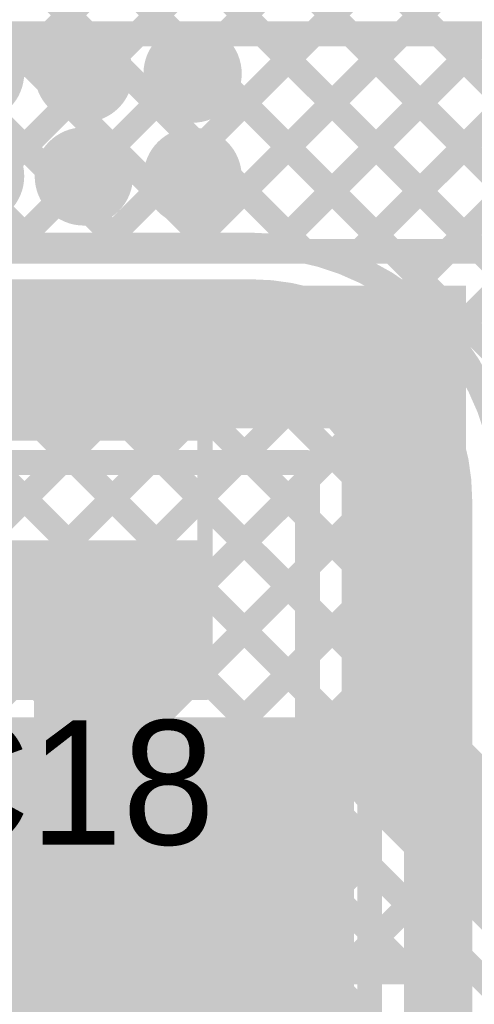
# Model space of a CAD drawing. Header units: millimetres. Extents: x 3.06 to 5.82, y 1.29 to 3.84.
# Tile 169 of 244: x 4.37 to 4.51, y 3.16 to 3.48. Entities that reach past the tile are written whole.
import ezdxf

# ---------------------------------------------------------------- set-up
doc = ezdxf.new("R2010")
doc.units = ezdxf.units.MM
doc.header["$MEASUREMENT"] = 0
for name, color, linetype in [('BottomLayer', 5, 'Continuous'), ('BottomSolder', 6, 'Continuous'), ('MultiLayer', 9, 'Continuous'), ('TopLayer', 1, 'Continuous'), ('TopOverlay', 2, 'Continuous'), ('TopPaste', 8, 'Continuous'), ('TopSolder', 216, 'Continuous'), ('ViaHoleLayer', 16, 'Continuous')]:
    doc.layers.add(name, color=color, linetype=linetype)

# ---------------------------------------------------------------- blocks, each defined once
blk = doc.blocks.new('RES_0805_5')
at = {"layer": 'TopLayer'}
for points in [[(-0.06, -0.025), (-0.02, -0.025), (-0.06, 0.025), (-0.02, 0.025)], [(0.02, -0.025), (0.06, -0.025), (0.02, 0.025), (0.06, 0.025)]]:
    blk.add_solid(points, dxfattribs=at)
at = {"layer": 'TopOverlay', "const_width": 0.005}
for points in [[(-0.064, 0.029), (-0.064, -0.029)], [(0.064, 0.029), (-0.064, 0.029)], [(0.064, 0.029), (0.064, -0.029)], [(0.064, -0.029), (-0.064, -0.029)]]:
    blk.add_lwpolyline(points, dxfattribs=at)
at = {"layer": 'TopOverlay', "const_width": 0.0025}
for points in [[(-0.06525, 0.029, 1), (-0.06275, 0.029, 1)], [(-0.06525, 0.029, 1), (-0.06275, 0.029, 1)], [(0.06275, 0.029, 1), (0.06525, 0.029, 1)], [(0.06275, 0.029, 1), (0.06525, 0.029, 1)], [(-0.06525, -0.029, 1), (-0.06275, -0.029, 1)], [(-0.06525, -0.029, 1), (-0.06275, -0.029, 1)], [(0.06275, -0.029, 1), (0.06525, -0.029, 1)], [(0.06275, -0.029, 1), (0.06525, -0.029, 1)]]:
    blk.add_lwpolyline(points, format="xyb", close=True, dxfattribs=at)
at = {"layer": 'TopPaste'}
for points in [[(-0.06, -0.025), (-0.02, -0.025), (-0.06, 0.025), (-0.02, 0.025)], [(0.02, -0.025), (0.06, -0.025), (0.02, 0.025), (0.06, 0.025)]]:
    blk.add_solid(points, dxfattribs=at)
at = {"layer": 'TopSolder'}
for points in [[(-0.064, -0.029), (-0.016, -0.029), (-0.064, 0.029), (-0.016, 0.029)], [(0.016, -0.029), (0.064, -0.029), (0.016, 0.029), (0.064, 0.029)]]:
    blk.add_solid(points, dxfattribs=at)
blk = doc.blocks.new('C__0805_112')
at = {"layer": 'TopLayer'}
for points in [[(-0.06, -0.03), (-0.02, -0.03), (-0.06, 0.03), (-0.02, 0.03)], [(0.02, -0.03), (0.06, -0.03), (0.02, 0.03), (0.06, 0.03)]]:
    blk.add_solid(points, dxfattribs=at)
at = {"layer": 'TopOverlay', "const_width": 0.005}
for points in [[(0.065, 0.035), (-0.065, 0.035)], [(-0.065, -0.035), (-0.065, 0.035)], [(0.065, -0.035), (0.065, 0.035)], [(0.065, -0.035), (-0.065, -0.035)]]:
    blk.add_lwpolyline(points, dxfattribs=at)
at = {"layer": 'TopOverlay', "const_width": 0.0025}
for points in [[(-0.06625, 0.035, 1), (-0.06375, 0.035, 1)], [(-0.06625, 0.035, 1), (-0.06375, 0.035, 1)], [(0.06375, 0.035, 1), (0.06625, 0.035, 1)], [(0.06375, 0.035, 1), (0.06625, 0.035, 1)], [(-0.06625, -0.035, 1), (-0.06375, -0.035, 1)], [(-0.06625, -0.035, 1), (-0.06375, -0.035, 1)], [(0.06375, -0.035, 1), (0.06625, -0.035, 1)], [(0.06375, -0.035, 1), (0.06625, -0.035, 1)]]:
    blk.add_lwpolyline(points, format="xyb", close=True, dxfattribs=at)
at = {"layer": 'TopPaste'}
for points in [[(-0.06, -0.03), (-0.02, -0.03), (-0.06, 0.03), (-0.02, 0.03)], [(0.02, -0.03), (0.06, -0.03), (0.02, 0.03), (0.06, 0.03)]]:
    blk.add_solid(points, dxfattribs=at)
at = {"layer": 'TopSolder'}
for points in [[(-0.064, -0.034), (-0.016, -0.034), (-0.064, 0.034), (-0.016, 0.034)], [(0.016, -0.034), (0.064, -0.034), (0.016, 0.034), (0.064, 0.034)]]:
    blk.add_solid(points, dxfattribs=at)

msp = doc.modelspace()

# ---------------------------------------------------------------- linework, layer by layer
at = {"layer": 'BottomLayer'}
for points, const_width in [([(4.121, 3.473), (4.63427, 3.473)], 0.008), ([(4.30518, 3.473), (4.37318, 3.405)], 0.008), ([(4.3101, 3.405), (4.3781, 3.473)], 0.008), ([(4.33346, 3.473), (4.40146, 3.405)], 0.008), ([(4.33838, 3.405), (4.40638, 3.473)], 0.008), ([(4.36174, 3.473), (4.42974, 3.405)], 0.008), ([(4.36666, 3.405), (4.43466, 3.473)], 0.008), ([(4.39003, 3.473), (4.45976, 3.40327)], 0.008), ([(4.39495, 3.405), (4.46295, 3.473)], 0.008), ([(4.41831, 3.473), (4.653, 3.23831)], 0.008), ([(4.42323, 3.405), (4.49123, 3.473)], 0.008), ([(4.4466, 3.473), (4.653, 3.2666)], 0.008), ([(4.45111, 3.4046), (4.51952, 3.473)], 0.008), ([(4.4738, 3.399), (4.5478, 3.473)], 0.008), ([(4.47488, 3.473), (4.653, 3.29488)], 0.008), ([(4.49191, 3.38882), (4.57609, 3.473)], 0.008), ([(4.50317, 3.473), (4.653, 3.32317)], 0.008), ([(4.50639, 3.37502), (4.60437, 3.473)], 0.008), ([(4.51731, 3.35766), (4.63265, 3.473)], 0.008), ([(4.235, 3.405), (4.443, 3.405)], 0.008), ([(4.235, 3.383), (4.443, 3.383)], 0.022), ([(3.9008, 2.826), (4.4358, 3.361)], 0.008), ([(4.24236, 3.361), (4.443, 3.361)], 0.008), ([(4.24747, 3.361), (4.481, 3.12747)], 0.008), ([(4.27575, 3.361), (4.481, 3.15575)], 0.008), ([(4.2995, 3.25298), (4.40752, 3.361)], 0.008), ([(4.2995, 3.28127), (4.37923, 3.361)], 0.008), ([(4.30404, 3.361), (4.481, 3.18404)], 0.008), ([(4.33232, 3.361), (4.481, 3.21232)], 0.008), ([(4.36061, 3.361), (4.481, 3.24061)], 0.008), ([(4.38889, 3.361), (4.481, 3.26889)], 0.008), ([(4.41718, 3.361), (4.481, 3.29718)], 0.008), ([(4.44554, 3.36091), (4.48091, 3.32554)], 0.008), ([(3.92905, 2.82596), (4.46005, 3.35696)], 0.008), ([(3.95197, 2.8206), (4.47495, 3.34358)], 0.008), ([(4.503, 2.962), (4.503, 3.323)], 0.022), ([(3.9689, 2.80925), (4.481, 3.32135)], 0.008), ([(4.481, 2.962), (4.481, 3.323)], 0.008), ([(3.98107, 2.79313), (4.481, 3.29306)], 0.008), ([(4.2995, 3.28069), (4.481, 3.09919)], 0.008), ([(3.98765, 2.77142), (4.481, 3.26478)], 0.008), ([(4.2995, 3.2524), (4.481, 3.0709)], 0.008), ([(4.27462, 3.249), (4.481, 3.04262)], 0.008), ([(3.988, 2.74349), (4.481, 3.23649)], 0.008), ([(3.988, 2.71521), (4.481, 3.20821)], 0.008), ([(3.988, 2.68692), (4.481, 3.17992)], 0.008)]:
    msp.add_lwpolyline(points, dxfattribs=dict(at, const_width=const_width))
for points, const_width in [([(4.3761, 3.473, 1), (4.3801, 3.473, 1)], 0.004), ([(4.38803, 3.473, 1), (4.39203, 3.473, 1)], 0.004), ([(4.40438, 3.473, 1), (4.40838, 3.473, 1)], 0.004), ([(4.41631, 3.473, 1), (4.42031, 3.473, 1)], 0.004), ([(4.43266, 3.473, 1), (4.43666, 3.473, 1)], 0.004), ([(4.4446, 3.473, 1), (4.4486, 3.473, 1)], 0.004), ([(4.46095, 3.473, 1), (4.46495, 3.473, 1)], 0.004), ([(4.47288, 3.473, 1), (4.47688, 3.473, 1)], 0.004), ([(4.48923, 3.473, 1), (4.49323, 3.473, 1)], 0.004), ([(4.50117, 3.473, 1), (4.50517, 3.473, 1)], 0.004), ([(4.38309, 3.46033, 1), (4.39491, 3.46033, 1)], 0.01181), ([(4.41809, 3.46022, 1), (4.42991, 3.46022, 1)], 0.01181), ([(4.38309, 3.42711, 1), (4.39491, 3.42711, 1)], 0.01181), ([(4.41809, 3.427, 1), (4.42991, 3.427, 1)], 0.01181), ([(4.36466, 3.405, 1), (4.36866, 3.405, 1)], 0.004), ([(4.37118, 3.405, 1), (4.37518, 3.405, 1)], 0.004), ([(4.39295, 3.405, 1), (4.39695, 3.405, 1)], 0.004), ([(4.39946, 3.405, 1), (4.40346, 3.405, 1)], 0.004), ([(4.42123, 3.405, 1), (4.42523, 3.405, 1)], 0.004), ([(4.42774, 3.405, 1), (4.43174, 3.405, 1)], 0.004), ([(4.441, 3.405, 1), (4.445, 3.405, 1)], 0.004), ([(4.441, 3.405, 1), (4.445, 3.405, 1)], 0.004), ([(4.44911, 3.4046, 1), (4.45311, 3.4046, 1)], 0.004), ([(4.45776, 3.40327, 1), (4.46176, 3.40327, 1)], 0.004), ([(4.4718, 3.399, 1), (4.4758, 3.399, 1)], 0.004), ([(4.4375, 3.383, 1), (4.4485, 3.383, 1)], 0.011), ([(4.4375, 3.383, 1), (4.4485, 3.383, 1)], 0.011), ([(4.48991, 3.38882, 1), (4.49391, 3.38882, 1)], 0.004), ([(4.50439, 3.37502, 1), (4.50839, 3.37502, 1)], 0.004), ([(4.37723, 3.361, 1), (4.38123, 3.361, 1)], 0.004), ([(4.38689, 3.361, 1), (4.39089, 3.361, 1)], 0.004), ([(4.40552, 3.361, 1), (4.40952, 3.361, 1)], 0.004), ([(4.41518, 3.361, 1), (4.41918, 3.361, 1)], 0.004), ([(4.4338, 3.361, 1), (4.4378, 3.361, 1)], 0.004), ([(4.441, 3.361, 1), (4.445, 3.361, 1)], 0.004), ([(4.441, 3.361, 1), (4.445, 3.361, 1)], 0.004), ([(4.44354, 3.36091, 1), (4.44754, 3.36091, 1)], 0.004), ([(4.45805, 3.35696, 1), (4.46205, 3.35696, 1)], 0.004), ([(4.51531, 3.35766, 1), (4.51931, 3.35766, 1)], 0.004), ([(4.47295, 3.34358, 1), (4.47695, 3.34358, 1)], 0.004), ([(4.4975, 3.323, 1), (4.5085, 3.323, 1)], 0.011), ([(4.4975, 3.323, 1), (4.5085, 3.323, 1)], 0.011), ([(4.47891, 3.32554, 1), (4.48291, 3.32554, 1)], 0.004), ([(4.479, 3.323, 1), (4.483, 3.323, 1)], 0.004), ([(4.479, 3.323, 1), (4.483, 3.323, 1)], 0.004), ([(4.479, 3.32135, 1), (4.483, 3.32135, 1)], 0.004), ([(4.479, 3.29718, 1), (4.483, 3.29718, 1)], 0.004), ([(4.479, 3.29306, 1), (4.483, 3.29306, 1)], 0.004), ([(4.479, 3.26889, 1), (4.483, 3.26889, 1)], 0.004), ([(4.479, 3.26478, 1), (4.483, 3.26478, 1)], 0.004), ([(4.38709, 3.237, 1), (4.39891, 3.237, 1)], 0.01181), ([(4.479, 3.24061, 1), (4.483, 3.24061, 1)], 0.004), ([(4.479, 3.23649, 1), (4.483, 3.23649, 1)], 0.004), ([(4.479, 3.21232, 1), (4.483, 3.21232, 1)], 0.004), ([(4.479, 3.20821, 1), (4.483, 3.20821, 1)], 0.004), ([(4.479, 3.18404, 1), (4.483, 3.18404, 1)], 0.004), ([(4.479, 3.17992, 1), (4.483, 3.17992, 1)], 0.004)]:
    msp.add_lwpolyline(points, format="xyb", close=True, dxfattribs=dict(at, const_width=const_width))
for points, const_width in [([(4.443, 3.405, -0.414214), (4.525, 3.323)], 0.008), ([(4.443, 3.383, -0.414214), (4.503, 3.323)], 0.022), ([(4.443, 3.361, -0.414214), (4.481, 3.323)], 0.008)]:
    msp.add_lwpolyline(points, format="xyb", dxfattribs=dict(at, const_width=const_width))
msp.add_solid([(3.564, 2.87), (4.476, 2.87), (3.564, 3.253), (4.476, 3.253)], dxfattribs=at)
at = {"layer": 'BottomSolder', "const_width": 0.01581}
for points in [[(4.34609, 3.46045, 1), (4.36191, 3.46045, 1)], [(4.38109, 3.46033, 1), (4.39691, 3.46033, 1)], [(4.41609, 3.46022, 1), (4.43191, 3.46022, 1)], [(4.34609, 3.42722, 1), (4.36191, 3.42722, 1)], [(4.38109, 3.42711, 1), (4.39691, 3.42711, 1)], [(4.41609, 3.427, 1), (4.43191, 3.427, 1)], [(4.38509, 3.237, 1), (4.40091, 3.237, 1)]]:
    msp.add_lwpolyline(points, format="xyb", close=True, dxfattribs=at)
at = {"layer": 'MultiLayer', "const_width": 0.01181}
for points in [[(4.38309, 3.46033, 1), (4.39491, 3.46033, 1)], [(4.41809, 3.46022, 1), (4.42991, 3.46022, 1)], [(4.38309, 3.42711, 1), (4.39491, 3.42711, 1)], [(4.41809, 3.427, 1), (4.42991, 3.427, 1)], [(4.38709, 3.237, 1), (4.39891, 3.237, 1)]]:
    msp.add_lwpolyline(points, format="xyb", close=True, dxfattribs=at)
at = {"layer": 'TopLayer'}
for points, const_width in [([(4.3081, 3.403), (4.6571, 3.752)], 0.008), ([(4.33638, 3.403), (4.68538, 3.752)], 0.008), ([(4.36466, 3.403), (4.71366, 3.752)], 0.008), ([(4.39295, 3.403), (4.724, 3.73405)], 0.008), ([(4.42123, 3.403), (4.724, 3.70577)], 0.008), ([(4.44952, 3.403), (4.724, 3.67748)], 0.008), ([(4.12718, 3.651), (4.37518, 3.403)], 0.008), ([(4.15546, 3.651), (4.40346, 3.403)], 0.008), ([(4.18374, 3.651), (4.43174, 3.403)], 0.008), ([(4.21203, 3.651), (4.46003, 3.403)], 0.008), ([(4.24031, 3.651), (4.48831, 3.403)], 0.008), ([(4.2686, 3.651), (4.5166, 3.403)], 0.008), ([(4.29688, 3.651), (4.71788, 3.23)], 0.008), ([(4.32517, 3.651), (4.74617, 3.23)], 0.008), ([(4.4778, 3.403), (4.724, 3.6492)], 0.008), ([(4.50609, 3.403), (4.724, 3.62091)], 0.008), ([(4.294, 3.403), (4.523, 3.403)], 0.008), ([(4.5166, 3.403), (4.523, 3.3966)], 0.008), ([(4.492, 3.238), (4.492, 3.361)], 0.04), ([(4.285, 3.23848), (4.38152, 3.335)], 0.008), ([(4.2888, 3.214), (4.4098, 3.335)], 0.008), ([(4.30175, 3.335), (4.46575, 3.171)], 0.008), ([(4.31709, 3.214), (4.43809, 3.335)], 0.008), ([(4.33004, 3.335), (4.49404, 3.171)], 0.008), ([(4.352, 3.335), (4.434, 3.335)], 0.008), ([(4.352, 3.335), (4.434, 3.335)], 0.008), ([(4.35832, 3.335), (4.46165, 3.23167)], 0.008), ([(4.38661, 3.335), (4.461, 3.26061)], 0.008), ([(4.41489, 3.335), (4.461, 3.28889)], 0.008), ([(4.434, 3.335), (4.461, 3.335)], 0.008), ([(4.44318, 3.335), (4.461, 3.31718)], 0.008), ([(4.461, 3.238), (4.461, 3.335)], 0.008), ([(4.34537, 3.214), (4.461, 3.32963)], 0.008), ([(4.30723, 3.30124), (4.43747, 3.171)], 0.008), ([(4.36418, 3.20452), (4.461, 3.30135)], 0.008), ([(4.393, 3.237), (4.393, 3.286)], 0.04), ([(4.30379, 3.27639), (4.40919, 3.171)], 0.008), ([(4.37716, 3.18922), (4.461, 3.27306)], 0.008), ([(4.492, 3.238), (4.57235, 3.15765)], 0.04), ([(4.38722, 3.171), (4.461, 3.24478)], 0.008), ([(4.41551, 3.171), (4.46585, 3.22135)], 0.008), ([(4.4701, 3.21606), (4.51516, 3.171)], 0.008), ([(4.36088, 3.20781), (4.37253, 3.19617)], 0.008), ([(4.44379, 3.171), (4.47948, 3.20668)], 0.008), ([(4.47208, 3.171), (4.49362, 3.19254)], 0.008), ([(4.37872, 3.171), (4.37872, 3.18128)], 0.008), ([(4.50036, 3.171), (4.50776, 3.1784)], 0.008), ([(4.37872, 3.17319), (4.3809, 3.171)], 0.008), ([(4.37872, 3.171), (4.51516, 3.171)], 0.008), ([(4.51516, 3.171), (4.521, 3.16516)], 0.008)]:
    msp.add_lwpolyline(points, dxfattribs=dict(at, const_width=const_width))
for points, const_width in [([(4.38309, 3.46033, 1), (4.39491, 3.46033, 1)], 0.01181), ([(4.41809, 3.46022, 1), (4.42991, 3.46022, 1)], 0.01181), ([(4.38309, 3.42711, 1), (4.39491, 3.42711, 1)], 0.01181), ([(4.41809, 3.427, 1), (4.42991, 3.427, 1)], 0.01181), ([(4.36266, 3.403, 1), (4.36666, 3.403, 1)], 0.004), ([(4.37318, 3.403, 1), (4.37718, 3.403, 1)], 0.004), ([(4.39095, 3.403, 1), (4.39495, 3.403, 1)], 0.004), ([(4.40146, 3.403, 1), (4.40546, 3.403, 1)], 0.004), ([(4.41923, 3.403, 1), (4.42323, 3.403, 1)], 0.004), ([(4.42974, 3.403, 1), (4.43374, 3.403, 1)], 0.004), ([(4.44752, 3.403, 1), (4.45152, 3.403, 1)], 0.004), ([(4.45803, 3.403, 1), (4.46203, 3.403, 1)], 0.004), ([(4.4758, 3.403, 1), (4.4798, 3.403, 1)], 0.004), ([(4.48631, 3.403, 1), (4.49031, 3.403, 1)], 0.004), ([(4.50409, 3.403, 1), (4.50809, 3.403, 1)], 0.004), ([(4.5146, 3.403, 1), (4.5186, 3.403, 1)], 0.004), ([(4.5146, 3.403, 1), (4.5186, 3.403, 1)], 0.004), ([(4.41884, 3.374, 1), (4.42984, 3.374, 1)], 0.011), ([(4.482, 3.361, 1), (4.502, 3.361, 1)], 0.02), ([(4.42684, 3.366, 1), (4.43784, 3.366, 1)], 0.011), ([(4.37952, 3.335, 1), (4.38352, 3.335, 1)], 0.004), ([(4.38461, 3.335, 1), (4.38861, 3.335, 1)], 0.004), ([(4.4078, 3.335, 1), (4.4118, 3.335, 1)], 0.004), ([(4.41289, 3.335, 1), (4.41689, 3.335, 1)], 0.004), ([(4.432, 3.335, 1), (4.436, 3.335, 1)], 0.004), ([(4.432, 3.335, 1), (4.436, 3.335, 1)], 0.004), ([(4.432, 3.335, 1), (4.436, 3.335, 1)], 0.004), ([(4.43609, 3.335, 1), (4.44009, 3.335, 1)], 0.004), ([(4.44118, 3.335, 1), (4.44518, 3.335, 1)], 0.004), ([(4.459, 3.335, 1), (4.463, 3.335, 1)], 0.004), ([(4.459, 3.335, 1), (4.463, 3.335, 1)], 0.004), ([(4.459, 3.32963, 1), (4.463, 3.32963, 1)], 0.004), ([(4.459, 3.31718, 1), (4.463, 3.31718, 1)], 0.004), ([(4.383, 3.286, 1), (4.403, 3.286, 1)], 0.02), ([(4.459, 3.30135, 1), (4.463, 3.30135, 1)], 0.004), ([(4.459, 3.28889, 1), (4.463, 3.28889, 1)], 0.004), ([(4.459, 3.27306, 1), (4.463, 3.27306, 1)], 0.004), ([(4.459, 3.26061, 1), (4.463, 3.26061, 1)], 0.004), ([(4.383, 3.237, 1), (4.403, 3.237, 1)], 0.02), ([(4.482, 3.238, 1), (4.502, 3.238, 1)], 0.02), ([(4.482, 3.238, 1), (4.502, 3.238, 1)], 0.02), ([(4.38709, 3.237, 1), (4.39891, 3.237, 1)], 0.01181), ([(4.459, 3.24478, 1), (4.463, 3.24478, 1)], 0.004), ([(4.459, 3.238, 1), (4.463, 3.238, 1)], 0.004), ([(4.459, 3.238, 1), (4.463, 3.238, 1)], 0.004), ([(4.459, 3.238, 1), (4.463, 3.238, 1)], 0.004), ([(4.45965, 3.23167, 1), (4.46365, 3.23167, 1)], 0.004), ([(4.46385, 3.22135, 1), (4.46785, 3.22135, 1)], 0.004), ([(4.46808, 3.21608, 1), (4.47208, 3.21608, 1)], 0.004), ([(4.4681, 3.21606, 1), (4.4721, 3.21606, 1)], 0.004), ([(4.4681, 3.21606, 1), (4.4721, 3.21606, 1)], 0.004), ([(4.47748, 3.20668, 1), (4.48148, 3.20668, 1)], 0.004), ([(4.37053, 3.19617, 1), (4.37453, 3.19617, 1)], 0.004), ([(4.37053, 3.19617, 1), (4.37453, 3.19617, 1)], 0.004), ([(4.37057, 3.19613, 1), (4.37456, 3.19613, 1)], 0.004), ([(4.49162, 3.19254, 1), (4.49562, 3.19254, 1)], 0.004), ([(4.37516, 3.18922, 1), (4.37916, 3.18922, 1)], 0.004), ([(4.37672, 3.18128, 1), (4.38072, 3.18128, 1)], 0.004), ([(4.37672, 3.18128, 1), (4.38072, 3.18128, 1)], 0.004), ([(4.37672, 3.18128, 1), (4.38072, 3.18128, 1)], 0.004), ([(4.50576, 3.1784, 1), (4.50976, 3.1784, 1)], 0.004), ([(4.37672, 3.17319, 1), (4.38072, 3.17319, 1)], 0.004), ([(4.37672, 3.171, 1), (4.38072, 3.171, 1)], 0.004), ([(4.37672, 3.171, 1), (4.38072, 3.171, 1)], 0.004), ([(4.3789, 3.171, 1), (4.3829, 3.171, 1)], 0.004), ([(4.38522, 3.171, 1), (4.38922, 3.171, 1)], 0.004), ([(4.40719, 3.171, 1), (4.41119, 3.171, 1)], 0.004), ([(4.41351, 3.171, 1), (4.41751, 3.171, 1)], 0.004), ([(4.43547, 3.171, 1), (4.43947, 3.171, 1)], 0.004), ([(4.44179, 3.171, 1), (4.44579, 3.171, 1)], 0.004), ([(4.46375, 3.171, 1), (4.46775, 3.171, 1)], 0.004), ([(4.47008, 3.171, 1), (4.47408, 3.171, 1)], 0.004), ([(4.49204, 3.171, 1), (4.49604, 3.171, 1)], 0.004), ([(4.49836, 3.171, 1), (4.50236, 3.171, 1)], 0.004), ([(4.51316, 3.171, 1), (4.51716, 3.171, 1)], 0.004), ([(4.51316, 3.171, 1), (4.51716, 3.171, 1)], 0.004), ([(4.51316, 3.171, 1), (4.51716, 3.171, 1)], 0.004)]:
    msp.add_lwpolyline(points, format="xyb", close=True, dxfattribs=dict(at, const_width=const_width))
for points, const_width in [([(4.42434, 3.374, -0.414213), (4.43234, 3.366)], 0.022), ([(4.4701, 3.21606, -0.199163), (4.461, 3.238)], 0.008), ([(4.47008, 3.21608, -0.198912), (4.461, 3.238)], 0.008), ([(4.37253, 3.19617, -0.199534), (4.37872, 3.18128)], 0.008), ([(4.37256, 3.19613, -0.198912), (4.37872, 3.18128)], 0.008)]:
    msp.add_lwpolyline(points, format="xyb", dxfattribs=dict(at, const_width=const_width))
msp.add_solid([(4.305, 3.346), (4.512, 3.346), (4.305, 3.392), (4.512, 3.392)], dxfattribs=at)
at = {"layer": 'TopSolder', "const_width": 0.01581}
for points in [[(4.34609, 3.46045, 1), (4.36191, 3.46045, 1)], [(4.38109, 3.46033, 1), (4.39691, 3.46033, 1)], [(4.41609, 3.46022, 1), (4.43191, 3.46022, 1)], [(4.34609, 3.42722, 1), (4.36191, 3.42722, 1)], [(4.38109, 3.42711, 1), (4.39691, 3.42711, 1)], [(4.41609, 3.427, 1), (4.43191, 3.427, 1)], [(4.38509, 3.237, 1), (4.40091, 3.237, 1)]]:
    msp.add_lwpolyline(points, format="xyb", close=True, dxfattribs=at)
at = {"layer": 'ViaHoleLayer', "const_width": 0.00787}
for points in [[(4.38506, 3.46033, 1), (4.39294, 3.46033, 1)], [(4.42006, 3.46022, 1), (4.42794, 3.46022, 1)], [(4.38506, 3.42711, 1), (4.39294, 3.42711, 1)], [(4.42006, 3.427, 1), (4.42794, 3.427, 1)], [(4.38906, 3.237, 1), (4.39694, 3.237, 1)]]:
    msp.add_lwpolyline(points, format="xyb", close=True, dxfattribs=at)

# ---------------------------------------------------------------- block references
for name, p, rotation in [('C__0805_112', (4.393, 3.326), 270), ('RES_0805_5', (4.324, 3.132), 180)]:
    msp.add_blockref(name, p, dxfattribs=dict(rotation=rotation))

# ---------------------------------------------------------------- texts
at = {"layer": 'TopOverlay'}
msp.add_text('C18', height=0.04, dxfattribs=at).set_placement((4.333, 3.212))

doc.saveas('drawing.dxf')
